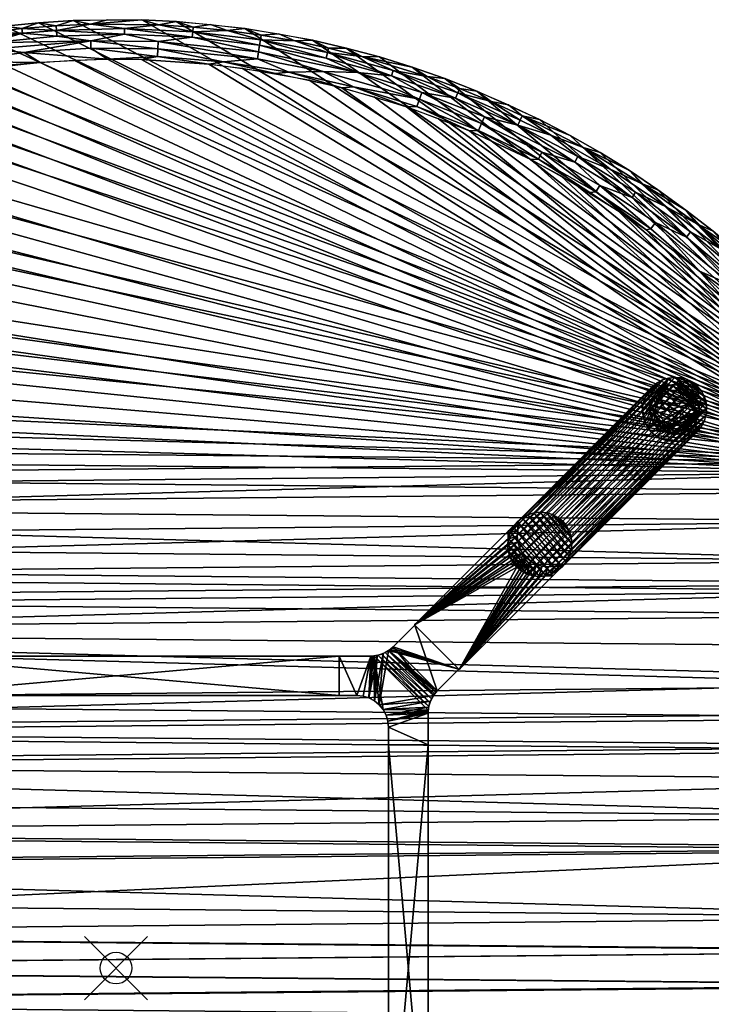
# Model space of a CAD drawing. Header units: inches. Extents: x -30 to 30, y -30 to 30.
# Tile 4 of 5: x -3 to 18.8, y -1.1 to 30. Entities that reach past the tile are written whole.
import ezdxf

# ---------------------------------------------------------------- set-up
doc = ezdxf.new("R2010")
doc.units = ezdxf.units.IN
doc.header["$MEASUREMENT"] = 0
doc.header["$PDMODE"] = 35
for name, color, linetype in [('AFUTL-3-EDPL', 19, 'Continuous'), ('AFUTL-3-GDPL', 19, 'Continuous'), ('AFUTL-3-HWPT', 4, 'Continuous'), ('AFUTL-3-LGWD', 15, 'Continuous'), ('AFUTL-3-TPWD', 15, 'Continuous')]:
    doc.layers.add(name, color=color, linetype=linetype)

msp = doc.modelspace()

# ---------------------------------------------------------------- linework, layer by layer
msp.add_point((0, 0))

# ---------------------------------------------------------------- meshes
at = {"layer": 'AFUTL-3-EDPL'}
mesh = msp.add_polyface(dxfattribs=at)
corners = [(0.268, 29.539, 28.871), (-1.876, 29.48, 28.871), (-1.888, 29.658, 29.056), (0.27, 29.717, 29.056), (-0.813, 29.855, 29.266), (-2.402, 28.646, 28.476), (-4.523, 28.388, 28.476), (-4.955, 28.439, 28.505), (-2.963, 29.57, 29.056), (-4.011, 29.267, 28.871), (-5.101, 29.277, 29.056), (-2.903, 28.965, 28.592), (-4.997, 28.678, 28.592), (-0.267, 28.745, 28.476), (-1.897, 29.806, 29.266), (-1.361, 29.969, 29.547), (-2.978, 29.718, 29.266), (-4.055, 29.59, 29.266), (-3.533, 29.791, 29.547), (-6.124, 28.898, 28.871), (-4.612, 29.643, 29.547), (-3.983, 29.064, 28.715), (-6.082, 28.698, 28.715), (-0.799, 29.325, 28.715), (1.321, 29.08, 28.592), (-0.793, 29.099, 28.592), (-0.272, 29.999, 29.547), (-6.62, 27.974, 28.476), (-2.449, 29.9, 29.547), (-5.127, 29.423, 29.266), (-6.192, 29.218, 29.266), (-5.686, 29.456, 29.547), (0.817, 29.989, 29.547)]
mesh.append_faces([[corners[k] for k in face] for face in [(0, 1, 2), (3, 2, 4), (5, 6, 7), (8, 9, 10), (1, 9, 8), (11, 5, 12), (13, 5, 11), (4, 14, 15), (16, 17, 18), (9, 19, 10), (18, 17, 20), (11, 12, 21), (21, 12, 22), (23, 11, 21), (24, 25, 23), (26, 4, 15), (4, 2, 14), (16, 8, 17), (8, 10, 17), (7, 6, 27), (1, 23, 9), (0, 23, 1), (28, 16, 18), (21, 22, 19), (3, 0, 2), (23, 21, 9), (9, 21, 19), (25, 11, 23), (25, 13, 11), (29, 30, 31), (29, 10, 30), (5, 7, 12), (2, 1, 8), (2, 8, 16), (32, 4, 26), (15, 14, 28), (20, 29, 31), (14, 2, 16), (14, 16, 28), (17, 29, 20), (17, 10, 29)]])
mesh = msp.add_polyface(dxfattribs=at)
corners = [(1.321, 29.08, 28.592), (1.31, 28.838, 28.505), (-0.793, 29.099, 28.592), (6.551, 28.363, 28.592), (5.471, 28.344, 28.505), (4.475, 28.764, 28.592), (6.648, 28.782, 28.871), (4.542, 29.189, 28.871), (4.569, 29.365, 29.056), (3.4, 28.667, 28.505), (3.517, 29.659, 29.266), (2.426, 29.619, 29.056), (2.438, 29.767, 29.266), (1.331, 29.305, 28.715), (-0.799, 29.325, 28.715), (0.268, 29.539, 28.871), (4.073, 29.722, 29.547), (2.991, 29.85, 29.547), (1.355, 29.836, 29.266), (0.27, 29.717, 29.056), (-0.813, 29.855, 29.266), (4.51, 28.987, 28.715), (2.411, 29.442, 28.871), (-0.267, 28.745, 28.476), (0.817, 29.989, 29.547), (1.905, 29.939, 29.547), (4.592, 29.511, 29.266), (0.801, 28.735, 28.476), (2.934, 28.596, 28.476), (5.05, 28.299, 28.476), (5.15, 29.555, 29.547), (5.66, 29.325, 29.266)]
mesh.append_faces([[corners[k] for k in face] for face in [(0, 1, 2), (3, 4, 5), (6, 7, 8), (9, 1, 0), (10, 11, 12), (8, 7, 11), (13, 14, 15), (16, 10, 17), (18, 19, 20), (21, 13, 22), (5, 9, 0), (22, 13, 15), (11, 19, 18), (3, 5, 21), (21, 5, 13), (4, 9, 5), (1, 23, 2), (18, 20, 24), (25, 18, 24), (10, 12, 17), (8, 11, 10), (11, 22, 19), (7, 22, 11), (22, 15, 19), (7, 21, 22), (5, 0, 13), (13, 0, 14), (26, 10, 16), (26, 8, 10), (1, 27, 23), (28, 27, 1), (29, 28, 9), (9, 28, 1), (4, 29, 9), (17, 12, 25), (30, 26, 16), (31, 26, 30), (31, 8, 26), (12, 18, 25), (12, 11, 18)]])
mesh = msp.add_polyface(dxfattribs=at)
corners = [(11.469, 26.491, 28.505), (9.517, 27.254, 28.505), (9.596, 27.482, 28.592), (6.721, 29.1, 29.266), (6.688, 28.956, 29.056), (5.66, 29.325, 29.266), (10.81, 27.683, 29.056), (8.772, 28.394, 29.056), (9.846, 28.197, 29.266), (7.774, 28.837, 29.266), (7.514, 27.873, 28.505), (5.471, 28.344, 28.505), (6.551, 28.363, 28.592), (10.745, 27.517, 28.871), (9.671, 27.696, 28.715), (8.719, 28.224, 28.871), (6.648, 28.782, 28.871), (7.635, 28.324, 28.715), (4.542, 29.189, 28.871), (6.22, 29.348, 29.547), (9.374, 28.498, 29.547), (8.333, 28.819, 29.547), (7.281, 29.103, 29.547), (5.15, 29.555, 29.547), (11.655, 26.921, 28.715), (4.569, 29.365, 29.056), (4.51, 28.987, 28.715), (11.566, 26.713, 28.592), (10.863, 27.821, 29.266), (10.403, 28.139, 29.547), (7.139, 27.846, 28.476), (5.05, 28.299, 28.476), (9.187, 27.238, 28.476), (11.186, 26.481, 28.476)]
mesh.append_faces([[corners[k] for k in face] for face in [(0, 1, 2), (3, 4, 5), (6, 7, 8), (8, 7, 9), (10, 11, 12), (13, 14, 15), (16, 17, 18), (3, 5, 19), (8, 9, 20), (21, 9, 22), (14, 17, 15), (2, 10, 12), (19, 5, 23), (7, 4, 9), (15, 17, 16), (24, 14, 13), (1, 10, 2), (4, 25, 5), (20, 9, 21), (15, 16, 4), (4, 16, 25), (6, 13, 7), (7, 15, 4), (13, 15, 7), (17, 26, 18), (17, 12, 26), (2, 12, 17), (27, 2, 14), (14, 2, 17), (9, 4, 3), (9, 3, 22), (28, 8, 29), (28, 6, 8), (30, 31, 11), (10, 30, 11), (32, 30, 10), (33, 32, 1), (1, 32, 10), (0, 33, 1), (22, 3, 19), (29, 8, 20)]])
mesh = msp.add_polyface(dxfattribs=at)
corners = [(14.615, 25.671, 28.871), (14.514, 25.494, 28.715), (12.713, 26.664, 28.871), (16.326, 24.373, 28.715), (14.367, 26.336, 29.547), (12.854, 26.959, 29.266), (13.401, 26.841, 29.547), (11.655, 26.921, 28.715), (11.566, 26.713, 28.592), (9.671, 27.696, 28.715), (15.311, 24.758, 28.592), (15.184, 24.552, 28.505), (13.474, 25.804, 28.592), (14.776, 25.955, 29.266), (13.362, 25.589, 28.505), (11.469, 26.491, 28.505), (9.596, 27.482, 28.592), (12.79, 26.825, 29.056), (10.81, 27.683, 29.056), (11.866, 27.408, 29.266), (13.756, 26.343, 29.056), (11.418, 27.742, 29.547), (10.863, 27.821, 29.266), (10.403, 28.139, 29.547), (12.417, 27.309, 29.547), (15.631, 25.276, 29.056), (15.313, 25.797, 29.547), (10.745, 27.517, 28.871), (16.439, 24.543, 28.871), (13.122, 25.577, 28.476), (11.186, 26.481, 28.476), (14.986, 24.531, 28.476), (16.767, 23.35, 28.476), (16.24, 25.224, 29.547)]
mesh.append_faces([[corners[k] for k in face] for face in [(0, 1, 2), (3, 1, 0), (4, 5, 6), (7, 8, 9), (10, 11, 12), (13, 5, 4), (11, 14, 12), (8, 15, 16), (17, 18, 19), (0, 2, 20), (21, 22, 23), (5, 19, 24), (17, 2, 18), (3, 10, 1), (1, 12, 7), (10, 12, 1), (25, 20, 13), (14, 15, 8), (5, 17, 19), (13, 20, 5), (26, 13, 4), (24, 19, 21), (2, 27, 18), (28, 0, 25), (25, 0, 20), (2, 7, 27), (1, 7, 2), (12, 8, 7), (12, 14, 8), (20, 17, 5), (20, 2, 17), (29, 30, 15), (31, 29, 14), (14, 29, 15), (11, 31, 14), (32, 31, 11), (33, 13, 26), (6, 5, 24), (19, 22, 21), (19, 18, 22)]])
mesh = msp.add_polyface(dxfattribs=at)
corners = [(19.53, 21.585, 28.592), (20.87, 19.944, 28.505), (19.368, 21.406, 28.505), (18.887, 23.309, 29.547), (18.378, 23.542, 29.266), (18.028, 23.979, 29.547), (18.455, 22.04, 28.476), (17.067, 23.581, 28.592), (17.424, 24.074, 29.056), (16.439, 24.543, 28.871), (15.631, 25.276, 29.056), (19.819, 21.905, 28.871), (19.682, 21.753, 28.715), (18.177, 23.285, 28.871), (16.621, 24.814, 29.266), (16.925, 23.385, 28.505), (14.776, 25.955, 29.266), (16.24, 25.224, 29.547), (19.126, 22.746, 29.056), (20.038, 22.147, 29.266), (19.939, 22.037, 29.056), (18.051, 23.124, 28.715), (19.721, 22.607, 29.547), (21.209, 20.267, 28.715), (16.326, 24.373, 28.715), (15.184, 24.552, 28.505), (15.311, 24.758, 28.592), (17.145, 24.618, 29.547), (20.528, 21.876, 29.547), (21.357, 20.409, 28.871), (14.615, 25.671, 28.871), (21.045, 20.111, 28.592), (20.041, 20.608, 28.476), (16.767, 23.35, 28.476)]
mesh.append_faces([[corners[k] for k in face] for face in [(0, 1, 2), (3, 4, 5), (0, 6, 7), (8, 9, 10), (11, 12, 13), (8, 10, 14), (6, 15, 7), (14, 16, 17), (18, 13, 8), (19, 20, 4), (13, 9, 8), (0, 7, 21), (22, 19, 4), (11, 23, 12), (21, 7, 24), (14, 10, 16), (15, 25, 26), (2, 6, 0), (5, 4, 14), (27, 14, 17), (28, 19, 22), (18, 11, 13), (20, 29, 11), (4, 8, 14), (4, 18, 8), (9, 24, 30), (21, 24, 9), (13, 12, 21), (13, 21, 9), (12, 0, 21), (12, 31, 0), (7, 26, 24), (7, 15, 26), (4, 20, 18), (20, 11, 18), (2, 32, 6), (1, 32, 2), (6, 33, 15), (15, 33, 25), (5, 14, 27), (22, 4, 3)]])
at = {"layer": 'AFUTL-3-GDPL'}
mesh = msp.add_polyface(dxfattribs=at)
corners = [(17.759, 18.454), (17.004, 17.252), (18.259, 17.883, 0.531), (18.09, 17.004), (17.459, 17.083, 0.531), (18.338, 18.09), (17.229, 18.113, 0.531), (16.889, 17.759), (18.054, 17.177, 0.531), (17.252, 18.338), (18.454, 17.583), (17.583, 16.889), (17.061, 17.535, 0.531), (17.807, 18.281, 0.531), (17.252, 17.004, 0.177), (18.228, 17.114, 0.177), (17.004, 18.09, 0.177), (18.338, 18.09, 0.177), (18.09, 18.338, 0.177), (17.252, 18.338, 0.177), (16.928, 17.411, 0.177), (17.931, 16.928, 0.177), (18.454, 17.759, 0.177), (17.759, 18.454, 0.177), (18.414, 17.411, 0.177), (16.889, 17.759, 0.177), (17.583, 16.889, 0.177), (18.288, 17.573, 0.531), (17.769, 17.054, 0.531), (17.071, 17.845, 0.531), (17.004, 18.09), (17.252, 17.004), (18.09, 18.338), (18.338, 17.252), (17.497, 18.271, 0.531), (18.084, 18.14, 0.531), (17.202, 17.258, 0.531), (18.165, 17.288, 0.531), (17.114, 17.114, 0.177), (17.411, 18.414, 0.177), (17.583, 18.454), (18.454, 17.759), (16.889, 17.583), (17.759, 16.889), (18.454, 17.583, 0.177), (17.583, 18.454, 0.177), (17.004, 17.252, 0.177), (18.338, 17.252, 0.177), (17.931, 18.414, 0.177), (16.889, 17.583, 0.177), (18.09, 17.004, 0.177), (18.228, 18.228, 0.177)]
mesh.append_faces([[corners[k] for k in face] for face in [(4, 14, 26), (35, 51, 18), (6, 19, 16), (12, 49, 20), (34, 45, 39), (28, 26, 21), (36, 46, 38), (21, 43, 3), (47, 33, 24), (29, 16, 25), (51, 32, 18), (48, 32, 0), (13, 48, 23), (39, 40, 9), (20, 42, 1), (46, 1, 38), (50, 3, 15), (2, 22, 17), (48, 0, 23), (45, 40, 39), (24, 33, 10), (49, 42, 20), (26, 43, 21), (4, 26, 28), (6, 16, 29), (38, 1, 31), (51, 5, 32), (15, 3, 33), (38, 31, 14), (39, 9, 19), (26, 11, 43), (27, 24, 44), (24, 10, 44), (20, 1, 46), (15, 33, 47), (18, 32, 48), (21, 3, 50), (17, 5, 51)]])
mesh.append_faces([[corners[k] for k in face] for face in [(13, 45, 34), (37, 24, 27), (12, 46, 36), (19, 30, 16), (22, 5, 17), (16, 7, 25), (14, 11, 26), (27, 22, 2), (1, 11, 31), (5, 0, 32), (34, 19, 6), (36, 14, 4), (37, 28, 8), (45, 0, 40), (22, 10, 41), (49, 7, 42), (37, 15, 47), (13, 18, 48), (12, 25, 49), (8, 21, 50), (35, 17, 51)]], dxfattribs={"vtx0": -1})
mesh.append_faces([[corners[k] for k in face] for face in [(33, 9, 10), (30, 3, 7), (42, 11, 1), (27, 28, 37), (41, 0, 5), (2, 4, 27), (9, 33, 30), (8, 15, 37), (10, 40, 41), (7, 43, 42)]], dxfattribs={"vtx0": -1, "vtx1": -1})
mesh.append_faces([[corners[k] for k in face] for face in [(10, 9, 40), (7, 3, 43), (27, 4, 28), (2, 6, 29), (30, 33, 3), (2, 36, 4), (41, 40, 0), (42, 43, 11)]], dxfattribs={"vtx0": -1, "vtx2": -1})
mesh.append_faces([[corners[k] for k in face] for face in [(28, 21, 8), (29, 25, 12), (35, 18, 13), (44, 10, 22), (2, 17, 35), (35, 13, 2), (23, 0, 45), (25, 7, 49)]], dxfattribs={"vtx1": -1})
mesh.append_faces([[corners[k] for k in face] for face in [(29, 12, 2), (12, 36, 2), (13, 34, 2), (34, 6, 2)]], dxfattribs={"vtx1": -1, "vtx2": -1})
mesh.append_faces([[corners[k] for k in face] for face in [(37, 47, 24), (27, 44, 22), (14, 31, 11), (16, 30, 7), (22, 41, 5), (8, 50, 15), (19, 9, 30), (36, 38, 14), (34, 39, 19), (13, 23, 45), (12, 20, 46)]], dxfattribs={"vtx2": -1})
at = {"layer": 'AFUTL-3-HWPT'}
mesh = msp.add_polyface(dxfattribs=at)
corners = [(9.442, 10.856, 28.476), (10.856, 9.442, 28.476), (13.818, 12.403, 28.476), (13.759, 12.462, 28.476), (13.571, 12.408, 28.476), (13.377, 12.391, 28.476), (13.184, 12.411, 28.476), (12.999, 12.467, 28.476), (12.829, 12.558, 28.476), (12.68, 12.68, 28.476), (12.558, 12.829, 28.476), (12.467, 12.999, 28.476), (12.411, 13.184, 28.476), (12.391, 13.377, 28.476), (12.408, 13.571, 28.476), (12.462, 13.759, 28.476), (12.403, 13.818, 28.476), (12.704, 14.118, 26.476), (9.442, 10.856, 26.476), (10.856, 9.442, 26.476), (14.118, 12.704, 26.476), (12.763, 14.06, 26.476), (14.06, 12.763, 26.476), (12.709, 13.871, 26.476), (12.691, 13.677, 26.476), (12.711, 13.484, 26.476), (12.768, 13.299, 26.476), (12.859, 13.13, 26.476), (12.981, 12.981, 26.476), (13.13, 12.859, 26.476), (13.299, 12.768, 26.476), (13.484, 12.711, 26.476), (13.677, 12.691, 26.476), (13.871, 12.709, 26.476)]
mesh.append_faces([[corners[k] for k in face] for face in [(16, 18, 0), (19, 2, 1), (16, 21, 17), (20, 3, 2), (23, 15, 14), (24, 14, 13), (25, 13, 12), (26, 12, 11), (27, 11, 10), (28, 10, 9), (28, 8, 29), (29, 7, 30), (30, 6, 31), (31, 5, 32), (32, 4, 33), (33, 3, 22), (1, 18, 19)]], dxfattribs={"vtx0": -1})
mesh.append_faces([[corners[k] for k in face] for face in [(1, 9, 0), (2, 4, 1), (17, 23, 18), (18, 28, 19)]], dxfattribs={"vtx0": -1, "vtx1": -1})
mesh.append_faces([[corners[k] for k in face] for face in [(0, 9, 10), (0, 10, 11), (1, 4, 5), (1, 5, 6), (1, 7, 8), (1, 8, 9), (0, 12, 13), (0, 13, 14), (14, 16, 0), (18, 23, 24), (18, 24, 25), (18, 26, 27), (18, 27, 28), (19, 28, 29), (19, 29, 30), (19, 31, 32), (19, 32, 33), (33, 20, 19)]], dxfattribs={"vtx0": -1, "vtx2": -1})
mesh.append_faces([[corners[k] for k in face] for face in [(15, 16, 14), (17, 18, 16), (20, 2, 19), (15, 21, 16), (22, 3, 20), (22, 20, 33), (21, 15, 23), (23, 14, 24), (24, 13, 25), (25, 12, 26), (26, 11, 27), (27, 10, 28), (0, 18, 1)]], dxfattribs={"vtx1": -1})
mesh.append_faces([[corners[k] for k in face] for face in [(6, 7, 1), (11, 12, 0), (25, 26, 18), (30, 31, 19)]], dxfattribs={"vtx1": -1, "vtx2": -1})
mesh.append_faces([[corners[k] for k in face] for face in [(2, 3, 4), (17, 21, 23), (28, 9, 8), (29, 8, 7), (30, 7, 6), (31, 6, 5), (32, 5, 4), (33, 4, 3)]], dxfattribs={"vtx2": -1})
mesh = msp.add_polyface(dxfattribs=at)
corners = [(9.453, 10.845, 28.476), (9.453, 10.845, 26.508), (8.771, 10.163, 26.486), (8.771, 10.163, 28.476), (10.845, 9.453, 26.508), (10.845, 9.453, 28.476), (10.163, 8.771, 28.476), (10.163, 8.771, 26.486), (7.062, 9.87, 26.476), (7.062, 9.87, 28.476), (8.064, 9.87, 28.476), (8.064, 9.87, 26.476), (7.062, 8.62, 26.476), (7.062, 8.62, 28.476), (8.259, 9.89, 28.476), (8.447, 9.947, 28.476), (8.62, 10.039, 28.476), (8.725, 10.12, 26.484), (8.676, 10.079, 26.483), (8.625, 10.042, 26.481), (8.516, 9.978, 26.479), (8.4, 9.928, 26.477), (8.279, 9.894, 26.477), (8.156, 9.875, 26.476), (8.126, 9.872, 26.476), (8.095, 9.871, 26.476), (10.039, 8.62, 28.476), (9.947, 8.447, 28.476), (9.89, 8.259, 28.476), (9.87, 8.064, 28.476), (9.87, 8.064, 26.476), (9.871, 8.095, 26.476), (9.872, 8.126, 26.476), (9.875, 8.156, 26.476), (9.894, 8.279, 26.477), (9.928, 8.4, 26.477), (9.978, 8.516, 26.479), (10.042, 8.625, 26.481), (10.079, 8.676, 26.483), (10.12, 8.725, 26.484), (7.62, 8.62, 26.476), (7.62, 8.62, 28.476), (7.815, 8.601, 28.476), (8.003, 8.544, 28.476), (8.176, 8.452, 28.476), (8.328, 8.328, 28.476), (8.452, 8.176, 28.476), (8.544, 8.003, 28.476), (8.601, 7.815, 28.476), (8.62, 7.62, 28.476), (8.62, 7.062, 28.476), (9.87, 7.062, 28.476), (9.87, 7.062, 26.476), (7.815, 8.601, 26.476), (8.003, 8.544, 26.476), (8.176, 8.452, 26.476), (8.328, 8.328, 26.476), (8.452, 8.176, 26.476), (8.544, 8.003, 26.476), (8.601, 7.815, 26.476), (8.62, 7.62, 26.476), (8.62, 7.062, 26.476)]
mesh.append_faces([[corners[k] for k in face] for face in [(1, 5, 4), (9, 12, 13), (41, 9, 13), (30, 51, 52), (59, 49, 48), (58, 48, 47), (57, 47, 46), (56, 46, 45), (55, 45, 44), (54, 44, 43), (53, 43, 42), (60, 52, 61), (52, 50, 61)]], dxfattribs={"vtx0": -1})
mesh.append_faces([[corners[k] for k in face] for face in [(4, 6, 7), (8, 10, 11), (14, 23, 10), (15, 21, 14), (21, 15, 20), (20, 16, 19), (19, 16, 18), (18, 3, 17), (17, 3, 2), (26, 38, 6), (27, 36, 26), (36, 27, 35), (35, 28, 34), (34, 28, 33), (33, 29, 32), (32, 29, 31), (31, 29, 30), (13, 40, 41), (6, 3, 26), (45, 15, 44), (44, 14, 43), (43, 10, 42), (42, 10, 41), (26, 45, 27), (27, 46, 28), (28, 47, 29), (60, 49, 59), (61, 49, 60), (33, 23, 34), (34, 22, 35), (35, 21, 36), (36, 20, 37), (25, 54, 11), (54, 23, 55), (55, 23, 56), (56, 23, 57), (57, 33, 58), (58, 33, 59), (59, 30, 60), (2, 4, 17), (17, 4, 18), (18, 4, 19)]], dxfattribs={"vtx0": -1, "vtx1": -1})
mesh.append_faces([[corners[k] for k in face] for face in [(26, 16, 45), (57, 23, 33)]], dxfattribs={"vtx0": -1, "vtx1": -1, "vtx2": -1})
mesh.append_faces([[corners[k] for k in face] for face in [(3, 1, 2), (10, 23, 24), (10, 24, 25), (14, 21, 22), (14, 22, 23), (20, 15, 16), (18, 16, 3), (6, 38, 39), (6, 39, 7), (26, 36, 37), (26, 37, 38), (35, 27, 28), (33, 28, 29), (6, 0, 3), (26, 3, 16), (45, 16, 15), (44, 15, 14), (43, 14, 10), (41, 10, 9), (27, 45, 46), (28, 46, 47), (29, 47, 48), (29, 48, 49), (49, 51, 29), (40, 42, 41), (34, 23, 22), (35, 22, 21), (36, 21, 20), (37, 20, 19), (11, 54, 53), (11, 53, 40), (54, 24, 23), (59, 33, 32), (59, 32, 31), (60, 30, 52), (40, 8, 11), (19, 4, 7), (19, 7, 39), (19, 38, 37)]], dxfattribs={"vtx0": -1, "vtx2": -1})
mesh.append_faces([[corners[k] for k in face] for face in [(0, 1, 3), (5, 6, 4), (9, 10, 8), (0, 5, 1), (8, 12, 9), (12, 40, 13), (5, 0, 6), (50, 51, 49), (59, 48, 58), (58, 47, 57), (57, 46, 56), (56, 45, 55), (55, 44, 54), (54, 43, 53), (53, 42, 40), (50, 49, 61), (12, 8, 40), (1, 4, 2), (51, 50, 52)]], dxfattribs={"vtx1": -1})
mesh.append_faces([[corners[k] for k in face] for face in [(25, 11, 10), (29, 51, 30), (25, 24, 54), (31, 30, 59), (39, 38, 19)]], dxfattribs={"vtx1": -1, "vtx2": -1})
mesh = msp.add_polyface(dxfattribs=at)
corners = [(-7.062, 8.62, 26.476), (-7.062, 9.87, 26.476), (7.062, 9.87, 26.476), (7.062, 8.62, 26.476), (7.062, 8.62, 28.476), (-7.062, 8.62, 28.476), (7.062, 9.87, 28.476), (-7.062, 9.87, 28.476)]
mesh.append_faces([[corners[k] for k in face] for face in [(3, 1, 2), (5, 3, 4), (2, 4, 3), (1, 6, 2), (5, 6, 7), (0, 7, 1)]], dxfattribs={"vtx0": -1})
mesh.append_faces([[corners[k] for k in face] for face in [(0, 1, 3), (0, 3, 5), (6, 4, 2), (7, 6, 1), (4, 6, 5), (5, 7, 0)]], dxfattribs={"vtx1": -1})
mesh = msp.add_polyface(dxfattribs=at)
corners = [(8.62, 7.062, 26.476), (9.87, 7.062, 26.476), (9.87, -7.062, 26.476), (8.62, -7.062, 26.476), (9.87, 7.062, 28.476), (9.87, -7.062, 28.476), (8.62, -7.062, 28.476), (8.62, 7.062, 28.476)]
mesh.append_faces([[corners[k] for k in face] for face in [(3, 1, 2), (1, 5, 2), (6, 2, 5), (3, 7, 0), (5, 7, 6), (0, 4, 1)]], dxfattribs={"vtx0": -1})
mesh.append_faces([[corners[k] for k in face] for face in [(0, 1, 3), (4, 5, 1), (3, 2, 6), (6, 7, 3), (4, 7, 5), (7, 4, 0)]], dxfattribs={"vtx1": -1})
at = {"layer": 'AFUTL-3-LGWD'}
mesh = msp.add_polyface(dxfattribs=at)
corners = [(16.945, 16.945, 0.098), (17.098, 16.821, 0.098), (17.272, 16.729, 0.098), (17.462, 16.673, 0.098), (17.66, 16.656, 0.098), (17.858, 16.678, 0.098), (18.049, 16.738, 0.098), (18.226, 16.833, 0.098), (18.381, 16.961, 0.098), (18.509, 17.116, 0.098), (18.605, 17.293, 0.098), (18.665, 17.484, 0.098), (18.686, 17.682, 0.098), (18.669, 17.88, 0.098), (18.613, 18.07, 0.098), (18.521, 18.244, 0.098), (18.397, 18.397, 0.098), (18.244, 18.521, 0.098), (18.07, 18.613, 0.098), (17.88, 18.669, 0.098), (17.682, 18.686, 0.098), (17.484, 18.665, 0.098), (17.293, 18.605, 0.098), (17.116, 18.509, 0.098), (16.961, 18.381, 0.098), (16.833, 18.226, 0.098), (16.738, 18.049, 0.098), (16.678, 17.858, 0.098), (16.656, 17.66, 0.098), (16.673, 17.462, 0.098), (16.729, 17.272, 0.098), (16.821, 17.098, 0.098), (14.132, 14.132, 28.472), (14.257, 13.98, 28.472), (14.349, 13.805, 28.472), (14.404, 13.616, 28.472), (14.422, 13.418, 28.472), (14.4, 13.22, 28.472), (14.34, 13.028, 28.472), (14.244, 12.852, 28.472), (14.116, 12.697, 28.472), (13.961, 12.569, 28.472), (13.785, 12.473, 28.472), (13.594, 12.413, 28.472), (13.395, 12.391, 28.472), (13.198, 12.409, 28.472), (13.008, 12.464, 28.472), (12.833, 12.556, 28.472), (12.681, 12.681, 28.472), (12.556, 12.833, 28.472), (12.464, 13.008, 28.472), (12.409, 13.198, 28.472), (12.391, 13.395, 28.472), (12.413, 13.594, 28.472), (12.473, 13.785, 28.472), (12.569, 13.961, 28.472), (12.697, 14.116, 28.472), (12.852, 14.244, 28.472), (13.028, 14.34, 28.472), (13.22, 14.4, 28.472), (13.418, 14.422, 28.472), (13.616, 14.404, 28.472), (13.805, 14.349, 28.472), (13.98, 14.257, 28.472)]
mesh.append_faces([[corners[k] for k in face] for face in [(0, 47, 48), (46, 1, 2), (44, 3, 4), (42, 5, 6), (40, 7, 8), (38, 9, 10), (36, 11, 12), (34, 13, 14), (32, 15, 16), (63, 18, 62), (61, 20, 60), (59, 22, 58), (57, 24, 56), (55, 26, 54), (53, 28, 52), (51, 30, 50), (47, 49, 48), (23, 25, 24), (15, 17, 16), (7, 9, 8)]], dxfattribs={"vtx0": -1})
mesh.append_faces([[corners[k] for k in face] for face in [(1, 47, 0), (47, 1, 46), (45, 3, 44), (43, 5, 42), (41, 7, 40), (39, 9, 38), (37, 11, 36), (35, 13, 34), (33, 15, 32), (32, 17, 63), (62, 19, 61), (60, 21, 59), (58, 23, 57), (56, 25, 55), (54, 27, 53), (52, 29, 51), (50, 31, 49), (33, 63, 34), (34, 62, 35), (35, 61, 36), (36, 60, 37), (37, 59, 38), (38, 58, 39), (39, 57, 40), (40, 56, 41), (41, 55, 42), (42, 54, 43), (43, 53, 44), (44, 52, 45), (45, 51, 46), (46, 50, 47), (21, 27, 22), (22, 26, 23), (12, 20, 13), (13, 19, 14), (14, 18, 15), (11, 4, 12), (4, 11, 5), (5, 10, 6), (6, 9, 7)]], dxfattribs={"vtx0": -1, "vtx1": -1})
mesh.append_faces([[corners[k] for k in face] for face in [(12, 31, 21)]], dxfattribs={"vtx0": -1, "vtx1": -1, "vtx2": -1})
mesh.append_faces([[corners[k] for k in face] for face in [(45, 2, 3), (43, 4, 5), (41, 6, 7), (39, 8, 9), (37, 10, 11), (35, 12, 13), (33, 14, 15), (63, 17, 18), (61, 19, 20), (59, 21, 22), (57, 23, 24), (55, 25, 26), (53, 27, 28), (51, 29, 30), (49, 31, 0), (34, 63, 62), (35, 62, 61), (36, 61, 60), (37, 60, 59), (38, 59, 58), (39, 58, 57), (40, 57, 56), (41, 56, 55), (42, 55, 54), (43, 54, 53), (44, 53, 52), (45, 52, 51), (46, 51, 50), (47, 50, 49), (12, 0, 31), (21, 31, 30), (21, 30, 29), (21, 28, 27), (22, 27, 26), (23, 26, 25), (13, 20, 19), (14, 19, 18), (15, 18, 17), (12, 4, 3), (12, 3, 2), (5, 11, 10), (6, 10, 9)]], dxfattribs={"vtx0": -1, "vtx2": -1})
mesh.append_faces([[corners[k] for k in face] for face in [(46, 2, 45), (44, 4, 43), (42, 6, 41), (40, 8, 39), (38, 10, 37), (36, 12, 35), (34, 14, 33), (32, 63, 33)]], dxfattribs={"vtx1": -1})
mesh.append_faces([[corners[k] for k in face] for face in [(1, 0, 12), (29, 28, 21), (21, 20, 12), (2, 1, 12)]], dxfattribs={"vtx1": -1, "vtx2": -1})
mesh.append_faces([[corners[k] for k in face] for face in [(0, 48, 49), (32, 16, 17), (62, 18, 19), (60, 20, 21), (58, 22, 23), (56, 24, 25), (54, 26, 27), (52, 28, 29), (50, 30, 31)]], dxfattribs={"vtx2": -1})
at = {"layer": 'AFUTL-3-TPWD'}
mesh = msp.add_polyface(dxfattribs=at)
corners = [(24.104, 15.664, 28.476), (-18.042, 22.379, 28.476), (-16.33, 23.658, 28.476), (-20.128, 22.246, 29.547), (25.371, 16.01, 29.547), (-19.307, 22.962, 29.547), (-3.533, 29.791, 29.547), (-2.449, 29.9, 29.547), (-12.911, 27.079, 29.547), (-10.912, 27.945, 29.547), (-11.676, 26.268, 28.476), (-9.692, 27.063, 28.476), (-7.808, 28.966, 29.547), (-6.751, 29.23, 29.547), (-21.159, 19.459, 28.476), (-20.421, 20.232, 28.476), (-6.62, 27.974, 28.476), (-5.575, 28.2, 28.476), (-23.814, 18.245, 29.547), (-21.689, 20.726, 29.547), (-15.779, 25.515, 29.547), (-13.886, 26.593, 29.547), (-13.595, 25.328, 28.476), (-12.644, 25.816, 28.476), (-19.655, 20.977, 28.476), (-18.861, 21.693, 28.476), (-9.89, 28.323, 29.547), (-8.855, 28.663, 29.547), (-16.695, 24.925, 29.547), (-8.68, 27.405, 28.476), (-7.655, 27.708, 28.476), (-4.523, 28.388, 28.476), (-3.465, 28.537, 28.476), (-15.439, 24.248, 28.476), (-14.527, 24.805, 28.476), (-20.922, 21.5, 29.547), (-4.612, 29.643, 29.547), (-2.402, 28.646, 28.476)]
mesh.append_faces([[corners[k] for k in face] for face in [(3, 4, 5), (6, 4, 7), (8, 4, 9), (12, 4, 13), (18, 4, 19), (20, 4, 21), (26, 4, 27), (5, 4, 28), (19, 4, 35), (13, 4, 36), (9, 4, 26), (28, 4, 20), (21, 4, 8), (36, 4, 6), (27, 4, 12), (35, 4, 3)]], dxfattribs={"vtx0": -1, "vtx1": -1})
mesh.append_faces([[corners[k] for k in face] for face in [(0, 1, 2), (0, 10, 11), (0, 16, 17), (0, 24, 25), (0, 29, 30), (0, 33, 34), (0, 11, 29), (0, 15, 24), (0, 32, 37), (0, 34, 22), (0, 23, 10), (0, 17, 31)]], dxfattribs={"vtx0": -1, "vtx2": -1})
mesh.append_faces([[corners[k] for k in face] for face in [(14, 15, 0), (22, 23, 0), (31, 32, 0), (25, 1, 0), (2, 33, 0), (30, 16, 0)]], dxfattribs={"vtx1": -1, "vtx2": -1})
mesh = msp.add_polyface(dxfattribs=at)
corners = [(8.169, 27.561, 28.476), (9.187, 27.238, 28.476), (24.104, 15.664, 28.476), (-2.402, 28.646, 28.476), (-1.335, 28.715, 28.476), (4.073, 29.722, 29.547), (25.371, 16.01, 29.547), (6.22, 29.348, 29.547), (14.063, 25.071, 28.476), (15.887, 23.957, 28.476), (14.367, 26.336, 29.547), (15.313, 25.797, 29.547), (9.374, 28.498, 29.547), (10.403, 28.139, 29.547), (2.934, 28.596, 28.476), (3.995, 28.467, 28.476), (18.028, 23.979, 29.547), (18.887, 23.309, 29.547), (11.186, 26.481, 28.476), (13.122, 25.577, 28.476), (0.817, 29.989, 29.547), (1.905, 29.939, 29.547), (0.801, 28.735, 28.476), (16.767, 23.35, 28.476), (17.623, 22.711, 28.476), (11.418, 27.742, 29.547), (13.401, 26.841, 29.547), (7.281, 29.103, 29.547), (8.333, 28.819, 29.547), (6.099, 28.092, 28.476), (7.139, 27.846, 28.476), (16.24, 25.224, 29.547), (17.145, 24.618, 29.547), (-1.361, 29.969, 29.547), (-0.267, 28.745, 28.476), (10.194, 26.878, 28.476), (-2.449, 29.9, 29.547), (19.721, 22.607, 29.547)]
mesh.append_faces([[corners[k] for k in face] for face in [(5, 6, 7), (10, 6, 11), (12, 6, 13), (16, 6, 17), (20, 6, 21), (25, 6, 26), (27, 6, 28), (31, 6, 32), (33, 6, 20), (21, 6, 5), (13, 6, 25), (11, 6, 31), (7, 6, 27), (36, 6, 33), (26, 6, 10), (28, 6, 12), (32, 6, 16), (17, 6, 37)]], dxfattribs={"vtx0": -1, "vtx1": -1})
mesh.append_faces([[corners[k] for k in face] for face in [(2, 3, 4), (2, 8, 9), (2, 14, 15), (2, 22, 14), (2, 29, 30), (2, 19, 8), (2, 34, 22), (2, 35, 18), (2, 9, 23), (2, 30, 0), (2, 1, 35)]], dxfattribs={"vtx0": -1, "vtx2": -1})
mesh.append_faces([[corners[k] for k in face] for face in [(0, 1, 2), (18, 19, 2), (23, 24, 2), (15, 29, 2), (4, 34, 2)]], dxfattribs={"vtx1": -1, "vtx2": -1})
mesh = msp.add_polyface(dxfattribs=at)
corners = [(-29.29, 6.486, 29.547), (29.403, 5.953, 29.547), (29.168, 7.017, 29.547), (-26.205, 14.605, 29.547), (26.466, 14.127, 29.547), (25.935, 15.079, 29.547), (27.323, 8.934, 28.476), (-26.782, 10.443, 28.476), (26.159, 11.919, 28.476), (28.741, 0.534, 28.476), (-28.726, 1.068, 28.476), (28.701, 1.602, 28.476), (18.455, 22.04, 28.476), (20.041, 20.608, 28.476), (24.104, 15.664, 28.476), (28.345, 4.787, 28.476), (-28.034, 6.359, 28.476), (27.911, 6.879, 28.476), (-28.043, 10.658, 29.547), (28.232, 10.147, 29.547), (27.845, 11.165, 29.547), (-29.98, 1.089, 29.547), (29.995, 0.545, 29.547), (29.758, 3.803, 29.547), (25.697, 12.884, 28.476), (-24.939, 14.296, 28.476), (20.528, 21.876, 29.547), (25.371, 16.01, 29.547), (21.309, 21.117, 29.547), (-28.568, 3.2, 28.476), (28.503, 3.73, 28.476), (22.062, 20.329, 29.547), (22.786, 19.514, 29.547), (21.517, 19.062, 28.476), (22.873, 17.411, 28.476), (-29.036, 7.545, 29.547), (28.894, 8.071, 29.547), (28.582, 9.115, 29.547), (-27.196, 12.665, 29.547), (27.421, 12.169, 29.547), (-29.684, 4.343, 29.547), (-30, 0, 29.547), (29.995, -0.545, 29.547), (27.636, 7.912, 28.476), (-27.484, 8.424, 28.476), (-25.932, 12.404, 28.476), (20.793, 19.849, 28.476), (17.623, 22.711, 28.476), (-28.429, 4.259, 28.476), (23.479, 18.674, 29.547), (23.505, 16.549, 28.476), (19.721, 22.607, 29.547), (-25.657, 15.547, 29.547), (-28.746, 0, 28.476), (28.741, -0.534, 28.476), (-27.638, 11.669, 29.547), (24.142, 17.809, 29.547), (-27.778, 7.397, 28.476)]
mesh.append_faces([[corners[k] for k in face] for face in [(14, 34, 50), (49, 27, 56)]], dxfattribs={"vtx0": -1})
mesh.append_faces([[corners[k] for k in face] for face in [(6, 7, 8), (9, 10, 11), (15, 16, 17), (24, 25, 14), (26, 27, 28), (11, 29, 30), (31, 27, 32), (43, 44, 6), (8, 45, 24), (30, 48, 15), (32, 27, 49), (51, 27, 26), (17, 57, 43), (28, 27, 31)]], dxfattribs={"vtx0": -1, "vtx1": -1})
mesh.append_faces([[corners[k] for k in face] for face in [(0, 1, 2), (3, 4, 5), (18, 19, 20), (21, 22, 23), (35, 36, 37), (38, 39, 4), (40, 23, 1), (41, 42, 22), (14, 46, 33), (14, 47, 12), (52, 5, 27), (35, 2, 36), (53, 9, 54), (55, 20, 39), (18, 37, 19), (14, 13, 46)]], dxfattribs={"vtx0": -1, "vtx2": -1})
mesh.append_faces([[corners[k] for k in face] for face in [(12, 13, 14), (33, 34, 14)]], dxfattribs={"vtx1": -1, "vtx2": -1})
mesh = msp.add_polyface(dxfattribs=at)
corners = [(-29.684, 4.343, 29.547), (29.403, 5.953, 29.547), (-29.29, 6.486, 29.547), (24.104, 15.664, 28.476), (-24.939, 14.296, 28.476), (-24.391, 15.213, 28.476), (-26.205, 14.605, 29.547), (25.935, 15.079, 29.547), (-25.657, 15.547, 29.547), (27.911, 6.879, 28.476), (-28.034, 6.359, 28.476), (-27.778, 7.397, 28.476), (26.159, 11.919, 28.476), (-26.782, 10.443, 28.476), (-26.376, 11.431, 28.476), (-29.036, 7.545, 29.547), (28.582, 9.115, 29.547), (-28.043, 10.658, 29.547), (28.701, 1.602, 28.476), (-28.726, 1.068, 28.476), (-28.667, 2.136, 28.476), (-23.193, 16.983, 28.476), (-22.546, 17.833, 28.476), (-27.196, 12.665, 29.547), (26.466, 14.127, 29.547), (-26.718, 13.644, 29.547), (28.345, 4.787, 28.476), (-28.429, 4.259, 28.476), (-28.251, 5.313, 28.476), (-24.461, 17.368, 29.547), (25.371, 16.01, 29.547), (-23.814, 18.245, 29.547), (-29.98, 1.089, 29.547), (29.758, 3.803, 29.547), (-29.822, 3.262, 29.547), (27.845, 11.165, 29.547), (-27.638, 11.669, 29.547), (25.697, 12.884, 28.476), (-25.932, 12.404, 28.476), (-25.453, 13.359, 28.476), (27.323, 8.934, 28.476), (-27.484, 8.424, 28.476), (29.168, 7.017, 29.547), (-21.867, 18.659, 28.476), (-23.808, 16.109, 28.476), (28.503, 3.73, 28.476), (-28.568, 3.2, 28.476), (-25.076, 16.468, 29.547), (28.741, 0.534, 28.476), (-28.746, 0, 28.476), (-30, 0, 29.547), (29.995, 0.545, 29.547), (27.421, 12.169, 29.547), (-21.159, 19.459, 28.476), (27.636, 7.912, 28.476)]
mesh.append_faces([[corners[k] for k in face] for face in [(0, 1, 2), (6, 7, 8), (15, 16, 17), (23, 24, 25), (29, 30, 31), (32, 33, 34), (17, 35, 36), (2, 42, 15), (8, 30, 47), (19, 48, 49), (50, 51, 32), (36, 52, 23), (34, 33, 0), (47, 30, 29), (25, 24, 6)]], dxfattribs={"vtx0": -1, "vtx1": -1})
mesh.append_faces([[corners[k] for k in face] for face in [(3, 4, 5), (9, 10, 11), (12, 13, 14), (18, 19, 20), (26, 27, 28), (37, 38, 39), (40, 41, 13), (3, 22, 43), (3, 5, 44), (45, 46, 27), (3, 43, 53), (12, 14, 38), (26, 28, 10), (3, 44, 21), (37, 39, 4), (18, 20, 46), (54, 11, 41)]], dxfattribs={"vtx0": -1, "vtx2": -1})
mesh.append_faces([[corners[k] for k in face] for face in [(21, 22, 3)]], dxfattribs={"vtx1": -1, "vtx2": -1})
mesh = msp.add_polyface(dxfattribs=at)
corners = [(-28.726, -1.068, 28.476), (28.701, -1.602, 28.476), (-28.667, -2.136, 28.476), (28.582, -9.115, 29.547), (-29.036, -7.545, 29.547), (-28.411, -9.632, 29.547), (-24.939, -14.296, 28.476), (24.669, -14.757, 28.476), (-24.391, -15.213, 28.476), (25.371, -16.01, 29.547), (-25.657, -15.547, 29.547), (-25.076, -16.468, 29.547), (-29.98, -1.089, 29.547), (29.995, -0.545, 29.547), (-30, 0, 29.547), (-28.034, -6.359, 28.476), (27.911, -6.879, 28.476), (-27.778, -7.397, 28.476), (-26.782, -10.443, 28.476), (26.159, -11.919, 28.476), (-26.376, -11.431, 28.476), (22.062, -20.329, 29.547), (-23.136, -19.097, 29.547), (-21.689, -20.726, 29.547), (29.6, -4.881, 29.547), (-29.684, -4.343, 29.547), (-29.29, -6.486, 29.547), (26.961, -13.157, 29.547), (-27.196, -12.665, 29.547), (-26.718, -13.644, 29.547), (-23.193, -16.983, 28.476), (22.873, -17.411, 28.476), (-22.546, -17.833, 28.476), (-28.429, -4.259, 28.476), (28.345, -4.787, 28.476), (-28.251, -5.313, 28.476), (29.758, -3.803, 29.547), (-29.822, -3.262, 29.547), (27.845, -11.165, 29.547), (-27.638, -11.669, 29.547), (24.142, -17.809, 29.547), (-23.814, -18.245, 29.547), (-25.932, -12.404, 28.476), (25.697, -12.884, 28.476), (-25.453, -13.359, 28.476), (-27.484, -8.424, 28.476), (27.323, -8.934, 28.476), (29.168, -7.017, 29.547), (25.935, -15.079, 29.547), (-26.205, -14.605, 29.547), (-28.746, 0, 28.476), (28.741, -0.534, 28.476), (22.21, -18.249, 28.476), (-21.867, -18.659, 28.476), (24.104, -15.664, 28.476), (-23.808, -16.109, 28.476), (-28.568, -3.2, 28.476), (28.503, -3.73, 28.476), (27.421, -12.169, 29.547), (23.505, -16.549, 28.476), (25.201, -13.83, 28.476), (23.479, -18.674, 29.547), (27.636, -7.912, 28.476), (21.517, -19.062, 28.476), (-21.159, -19.459, 28.476)]
mesh.append_faces([[corners[k] for k in face] for face in [(0, 1, 2), (6, 7, 8), (12, 13, 14), (15, 16, 17), (18, 19, 20), (30, 31, 32), (33, 34, 35), (42, 43, 44), (45, 46, 18), (50, 51, 0), (32, 52, 53), (8, 54, 55), (56, 57, 33), (35, 34, 15), (20, 19, 42), (55, 59, 30), (44, 60, 6), (2, 1, 56), (17, 62, 45), (53, 63, 64)]], dxfattribs={"vtx0": -1, "vtx1": -1})
mesh.append_faces([[corners[k] for k in face] for face in [(3, 4, 5), (9, 10, 11), (21, 22, 23), (24, 25, 26), (27, 28, 29), (36, 12, 37), (38, 5, 39), (40, 11, 41), (47, 26, 4), (48, 29, 49), (58, 39, 28), (36, 37, 25), (48, 49, 10), (61, 41, 22)]], dxfattribs={"vtx0": -1, "vtx2": -1})
mesh = msp.add_polyface(dxfattribs=at)
corners = [(-28.568, -3.2, 28.476), (28.701, -1.602, 28.476), (28.503, -3.73, 28.476), (28.582, -9.115, 29.547), (-28.411, -9.632, 29.547), (28.232, -10.147, 29.547), (-25.932, -12.404, 28.476), (26.159, -11.919, 28.476), (25.697, -12.884, 28.476), (25.371, -16.01, 29.547), (-25.076, -16.468, 29.547), (24.142, -17.809, 29.547), (29.995, -0.545, 29.547), (-29.98, -1.089, 29.547), (29.758, -3.803, 29.547), (-23.193, -16.983, 28.476), (23.505, -16.549, 28.476), (22.873, -17.411, 28.476), (-21.159, -19.459, 28.476), (20.793, -19.849, 28.476), (-20.421, -20.232, 28.476), (26.961, -13.157, 29.547), (-26.718, -13.644, 29.547), (25.935, -15.079, 29.547), (-28.034, -6.359, 28.476), (28.345, -4.787, 28.476), (27.911, -6.879, 28.476), (21.517, -19.062, 28.476), (29.6, -4.881, 29.547), (-29.29, -6.486, 29.547), (29.403, -5.953, 29.547), (-26.782, -10.443, 28.476), (26.972, -9.943, 28.476), (23.479, -18.674, 29.547), (-23.136, -19.097, 29.547), (22.062, -20.329, 29.547), (-24.391, -15.213, 28.476), (24.669, -14.757, 28.476), (24.104, -15.664, 28.476), (29.168, -7.017, 29.547), (-29.036, -7.545, 29.547), (28.894, -8.071, 29.547), (-27.484, -8.424, 28.476), (27.636, -7.912, 28.476), (27.323, -8.934, 28.476), (27.845, -11.165, 29.547), (-27.638, -11.669, 29.547), (27.421, -12.169, 29.547), (-28.726, -1.068, 28.476), (28.741, -0.534, 28.476), (-25.657, -15.547, 29.547), (-21.867, -18.659, 28.476), (22.21, -18.249, 28.476), (-25.453, -13.359, 28.476), (25.201, -13.83, 28.476), (-29.684, -4.343, 29.547), (-28.429, -4.259, 28.476), (-23.814, -18.245, 29.547), (-22.546, -17.833, 28.476), (-27.196, -12.665, 29.547), (-23.808, -16.109, 28.476), (-24.939, -14.296, 28.476), (-27.778, -7.397, 28.476), (20.041, -20.608, 28.476)]
mesh.append_faces([[corners[k] for k in face] for face in [(3, 4, 5), (9, 10, 11), (12, 13, 14), (18, 19, 20), (21, 22, 23), (28, 29, 30), (33, 34, 35), (39, 40, 41), (45, 46, 47), (23, 50, 9), (14, 55, 28), (41, 40, 3), (11, 57, 33), (5, 4, 45), (30, 29, 39), (47, 59, 21)]], dxfattribs={"vtx0": -1, "vtx1": -1})
mesh.append_faces([[corners[k] for k in face] for face in [(0, 1, 2), (6, 7, 8), (15, 16, 17), (24, 25, 26), (18, 27, 19), (31, 32, 7), (36, 37, 38), (42, 43, 44), (48, 49, 1), (51, 52, 27), (53, 8, 54), (56, 2, 25), (31, 44, 32), (58, 17, 52), (60, 38, 16), (61, 54, 37), (62, 26, 43), (20, 19, 63)]], dxfattribs={"vtx0": -1, "vtx2": -1})

doc.saveas('drawing.dxf')
